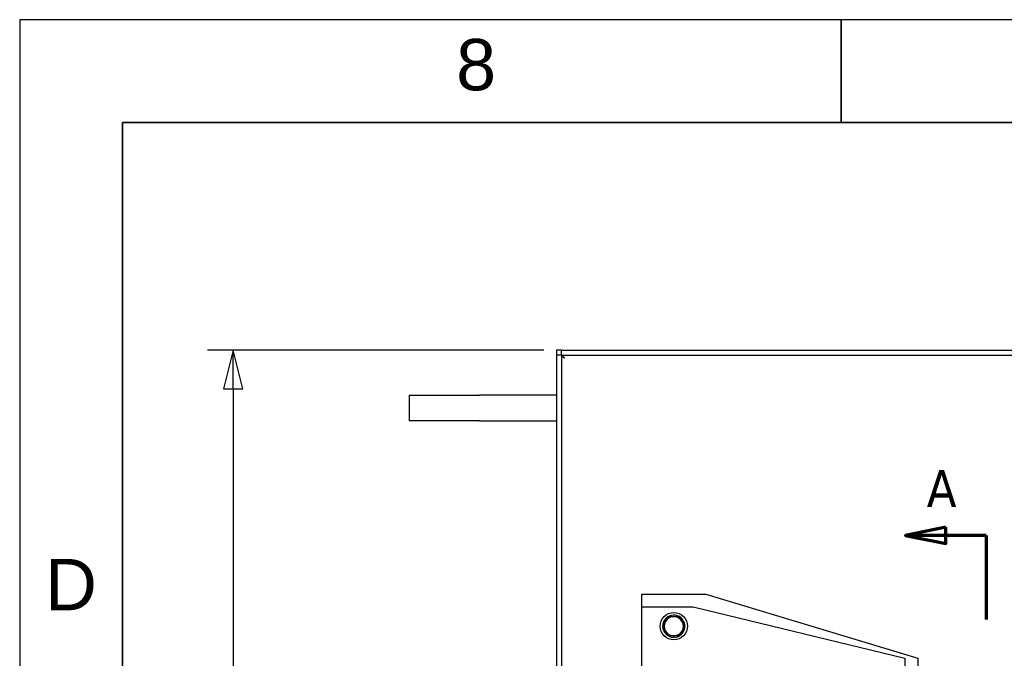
# Paper-space layout 'SHEET_2' of a CAD drawing. Header units: inches. Extents: x 2 to 369, y 6 to 267.
# Tile 18 of 64: x 2 to 40, y 145 to 170. Entities that reach past the tile are written whole.
import ezdxf
from ezdxf.enums import TextEntityAlignment as Align

# ---------------------------------------------------------------- set-up
doc = ezdxf.new("R2010")
doc.units = ezdxf.units.IN
doc.header["$LTSCALE"] = 8
doc.header["$MEASUREMENT"] = 0
doc.layers.get('0').update_dxf_attribs({"lineweight": 25})
doc.layers.get('DEFPOINTS').update_dxf_attribs({"lineweight": 25})
for name, color, linetype, lineweight in [('BORDER', 7, 'Continuous', 25), ('BORDER_TEXT', 7, 'Continuous', 25), ('DIMEN', 7, 'Continuous', 25), ('Title Block', 7, 'Continuous', 70)]:
    doc.layers.add(name, color=color, linetype=linetype, lineweight=lineweight)
doc.styles.add('Label Text (ANSI)', font='tahoma.ttf')
doc.styles.get("Standard").update_dxf_attribs({"font": 'arial.ttf'})
doc.styles.add('Text Style153', font='arial.ttf')
doc.dimstyles.new('DEFAULT-ANSI', dxfattribs={"dimscale": 8, "dimtxt": 0.125, "dimasz": 0.1875, "dimexe": 0.125, "dimexo": 0.0625, "dimgap": 0.031496, "dimtad": 0, "dimtih": 1, "dimtoh": 1, "dimrnd": 1e-08, "dimzin": 4, "dimdsep": 46, "dimtxsty": 'Standard', "dimblk": 'Filled-1', "dimcen": 0.09, "dimdle": 0.393701, "dimclrd": 256, "dimclre": 256, "dimclrt": 256, "dimadec": 0, "dimazin": 1, "dimtfac": 1.504, "dimtofl": 0, "dimtmove": 0, "dimatfit": 3, "dimldrblk": 'Filled-1', "dimfxl": 1, "dimtolj": 1, "dimtzin": 4, "dimlwd": 25, "dimlwe": 25, "dimarcsym": 0})

# ---------------------------------------------------------------- blocks, each defined once
blk = doc.blocks.new('Borders ProEnergy ANSI-D')
at = {"layer": 'BORDER', "lineweight": 35}
for p, q in [((4.25, 20.75), (4.25, 21.25)), ((0.75, 20.75), (33.25, 20.75)), ((0.75, 1.25), (0.75, 20.75))]:
    blk.add_line(p, q, dxfattribs=at)
at = {"layer": 'DEFPOINTS'}
for p, q in [((33.75, 21.25), (0.25, 21.25)), ((0.25, 21.25), (0.25, 0.75))]:
    blk.add_line(p, q, dxfattribs=at)
at = {"layer": 'BORDER_TEXT', "style": 'Text Style153'}
blk.add_text('8', height=0.25, dxfattribs=at).set_placement((2.375, 20.90625))
blk.add_text('D', height=0.25, dxfattribs=at).set_placement((0.5, 18.375), align=Align.CENTER)
blk = doc.blocks.new('2dTransSection0')
at = {"layer": 'Title Block', "linetype": 'Continuous'}
for p, q in [((4.7589, 18.7788), (4.562, 18.7395)), ((4.7589, 18.7001), (4.7589, 18.7788)), ((4.7589, 18.7395), (4.562, 18.7395)), ((4.562, 18.7395), (4.7589, 18.7001)), ((4.9558, 18.7395), (4.7589, 18.7395)), ((4.9558, 18.7395), (4.9558, 18.3305)), ((4.9558, 13.2307), (4.9558, 12.8217)), ((4.7589, 12.8611), (4.562, 12.8217)), ((4.7589, 12.7824), (4.7589, 12.8611)), ((4.7589, 12.8217), (4.562, 12.8217)), ((4.562, 12.8217), (4.7589, 12.7824)), ((4.9558, 12.8217), (4.7589, 12.8217))]:
    blk.add_line(p, q, dxfattribs=at)
at = {"layer": 'Title Block', "linetype": 'Continuous', "flags": 128}
for points in [[(4.7589, 18.7788), (4.562, 18.7395), (4.7589, 18.7001), (4.7589, 18.7788)], [(4.7589, 12.8611), (4.562, 12.8217), (4.7589, 12.7824), (4.7589, 12.8611)]]:
    blk.add_lwpolyline(points, dxfattribs=at)
at = {"layer": 'Title Block'}
for points in [[(4.7589, 18.7788), (4.562, 18.7395), (4.7589, 18.7001), (4.7589, 18.7788)], [(4.7589, 12.8611), (4.562, 12.8217), (4.7589, 12.7824), (4.7589, 12.8611)]]:
    blk.add_solid(points, dxfattribs=at)
at = {"layer": 'Title Block', "char_height": 0.18, "attachment_point": 7, "style": 'Label Text (ANSI)'}
for insert, line_spacing_factor in [((4.666, 18.8773), 1.888633), ((4.666, 12.5039), 2.773054)]:
    blk.add_mtext('A', dxfattribs=dict(at, insert=insert, line_spacing_factor=line_spacing_factor))
blk = doc.blocks.new('Filled-1')
at = {"color": 0}
for p, q in [((0, 0), (-1, 0.25)), ((-1, 0.25), (-1, -0.25)), ((-1, 0), (0, 0)), ((-1, -0.25), (0, 0))]:
    blk.add_line(p, q, dxfattribs=at)
at = {"color": 0, "flags": 128}
blk.add_lwpolyline([(-1, -0.25), (0, 0), (-1, 0.25), (-1, -0.25)], dxfattribs=at)
at = {"color": 0}
blk.add_solid([(-1, -0.25), (0, 0), (-1, 0.25), (-1, -0.25)], dxfattribs=at)
blk = doc.blocks.new('*D53')
at = {"layer": 'DEFPOINTS', "color": 0, "linetype": 'Continuous'}
for p in [(10.316, 157.128), (22.914, 157.128), (22.914, 64.128)]:
    blk.add_point(p, dxfattribs=at)
at = {"layer": 'DIMEN', "linetype": 'Continuous', "lineweight": 25}
for p, q in [((22.414, 157.128), (9.316, 157.128)), ((10.316, 155.628), (10.316, 111.39)), ((10.316, 65.628), (10.316, 109.865)), ((22.414, 64.128), (9.316, 64.128))]:
    blk.add_line(p, q, dxfattribs=at)
at = {"layer": 'DIMEN', "linetype": 'Continuous', "lineweight": 25, "xscale": 1.5, "yscale": 1.5, "zscale": 1.5}
for p, rotation in [((10.316, 157.128), 90), ((10.316, 64.128), 270)]:
    blk.add_blockref('Filled-1', p, dxfattribs=dict(at, rotation=rotation))
at = {"layer": 'DIMEN', "linetype": 'Continuous', "lineweight": 25, "insert": (8.63, 111.138), "char_height": 1, "attachment_point": 1}
blk.add_mtext('\\A1;93.00', dxfattribs=at)

psp = doc.layouts.new('SHEET_2')

# ---------------------------------------------------------------- linework, layer by layer
for p, q in [((22.914, 157.128), (22.914, 156.939)), ((23.103, 157.128), (22.914, 157.128)), ((23.102, 156.939), (22.914, 156.939)), ((22.914, 156.939), (22.914, 138.128)), ((23.102, 156.939), (23.102, 138.128)), ((23.103, 156.94), (23.103, 157.128)), ((23.103, 157.128), (163.726, 157.128)), ((23.103, 156.94), (163.726, 156.94)), ((17.164, 155.373), (19.914, 155.373)), ((17.164, 155.373), (17.164, 154.373)), ((22.914, 155.373), (19.914, 155.373)), ((19.914, 154.373), (17.164, 154.373)), ((19.914, 154.373), (22.914, 154.373)), ((26.227, 147.628), (28.727, 147.628)), ((26.227, 147.128), (26.227, 147.628)), ((28.727, 147.628), (36.977, 145.128)), ((26.227, 147.128), (28.227, 147.128)), ((26.227, 142.815), (26.227, 147.128)), ((28.227, 147.128), (36.477, 145.128)), ((27.895, 146.42), (27.885, 146.42)), ((27.885, 146.335), (27.895, 146.335)), ((36.477, 145.128), (36.477, 143.128)), ((36.977, 145.128), (36.977, 143.128))]:
    psp.add_line(p, q)
psp.add_circle((27.477, 146.378), 0.531)
for radius, start, end in [(0.434, 5.6464, 354.3536), (0.375, 150, 210), (0.375, 90, 150), (0.375, 30, 90), (0.375, 330, 30), (0.375, 210, 270), (0.375, 270, 330)]:
    psp.add_arc((27.477, 146.378), radius, start, end)
for points, knots in [([(23.227, 156.815), (23.185, 156.842), (23.143, 156.868), (23.121, 156.895), (23.109, 156.91), (23.102, 156.925), (23.102, 156.939)], [0, 0, 0, 0, 0.644181, 0.644181, 0.644181, 1, 1, 1, 1]), ([(23.227, 156.815), (23.2, 156.857), (23.174, 156.899), (23.147, 156.921), (23.132, 156.933), (23.117, 156.94), (23.103, 156.94)], [0, 0, 0, 0, 0.644181, 0.644181, 0.644181, 1, 1, 1, 1]), ([(27.895, 146.42), (27.897, 146.42), (27.899, 146.42), (27.902, 146.42), (27.904, 146.42), (27.906, 146.42), (27.908, 146.42), (27.909, 146.42), (27.909, 146.42), (27.909, 146.42)], [0.1612343, 0.1612343, 0.1612343, 0.1612343, 0.17472629, 0.17472629, 0.18818109, 0.18818109, 0.20159403, 0.20159403, 0.21497365, 0.21497365, 0.21497365, 0.21497365]), ([(27.909, 146.335), (27.909, 146.335), (27.909, 146.335), (27.908, 146.335), (27.906, 146.335), (27.904, 146.335), (27.902, 146.335), (27.899, 146.335), (27.897, 146.335), (27.895, 146.335)], [0.21497365, 0.21497365, 0.21497365, 0.21497365, 0.22835326, 0.22835326, 0.2417662, 0.2417662, 0.255221, 0.255221, 0.26871299, 0.26871299, 0.26871299, 0.26871299])]:
    psp.add_open_spline(points, degree=3, knots=knots)
for points in [[(27.044, 146.378), (27.102, 146.478), (27.152, 146.565)], [(27.152, 146.565), (27.202, 146.652), (27.26, 146.753)], [(27.26, 146.753), (27.376, 146.753), (27.477, 146.753)], [(27.477, 146.753), (27.577, 146.753), (27.693, 146.753)], [(27.693, 146.753), (27.751, 146.652), (27.802, 146.565)], [(27.802, 146.565), (27.852, 146.478), (27.91, 146.378)], [(27.152, 146.19), (27.102, 146.277), (27.044, 146.378)], [(27.26, 146.003), (27.202, 146.103), (27.152, 146.19)], [(27.802, 146.19), (27.751, 146.103), (27.693, 146.003)], [(27.91, 146.378), (27.852, 146.277), (27.802, 146.19)], [(27.477, 146.003), (27.376, 146.003), (27.26, 146.003)], [(27.693, 146.003), (27.577, 146.003), (27.477, 146.003)]]:
    psp.add_rational_spline(points, [1, 1.0379548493, 1], degree=2)

# ---------------------------------------------------------------- block references
at = {"xscale": 8, "yscale": 8, "zscale": 8}
psp.add_blockref('Borders ProEnergy ANSI-D', (0, 0), dxfattribs=at)
at = {"layer": 'Title Block', "xscale": 8, "yscale": 8, "zscale": 8}
psp.add_blockref('2dTransSection0', (0, 0), dxfattribs=at)

# ---------------------------------------------------------------- dimensions: what is measured, and where the dimension line sits
at = {"layer": 'DIMEN', "linetype": 'Continuous', "lineweight": 25}
dim = psp.add_linear_dim(base=(10.316, 157.128), p1=(22.914, 64.128), p2=(22.914, 157.128), angle=90, dimstyle='DEFAULT-ANSI', override={"dimdec": 2, "dimtp": 0, "dimtm": 0, "dimtdec": 2, "dimatfit": 1}, dxfattribs=at)
dim.commit()
dim.dimension.update_dxf_attribs({"geometry": '*D53', "text_midpoint": (10.316, 110.628), "dimtype": 160})

doc.saveas('drawing.dxf')
